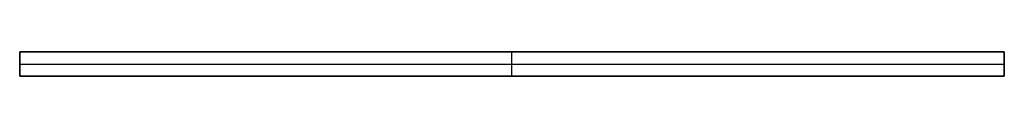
# Model space of a CAD drawing. Header units: millimetres. Extents: x 0 to 2400, y 0 to 60.
import ezdxf

# ---------------------------------------------------------------- set-up
doc = ezdxf.new("R2010")
doc.units = ezdxf.units.MM
doc.layers.add('Default', color=7, linetype='Continuous', true_color=0x000000)

msp = doc.modelspace()

# ---------------------------------------------------------------- linework, layer by layer
at = {"layer": 'Default', "color": 254, "true_color": 0xe5e5e5}
for p, q in [((0, 60, 6), (2400, 60, 6)), ((0, 60, 6), (0, 0, 6)), ((1200, 60), (1200, 60, 12)), ((1200, 0), (1200, 60)), ((1200, 0, 12), (1200, 60, 12)), ((2400, 0, 6), (2400, 60, 6)), ((0, 30), (0, 30, 12)), ((0, 30), (2400, 30)), ((0, 30, 12), (2400, 30, 12)), ((2400, 30), (2400, 30, 12)), ((0, 0, 6), (2400, 0, 6)), ((1200, 0, 12), (1200, 0))]:
    msp.add_line(p, q, dxfattribs=at)
for points in [[(2400, 60), (1200, 60), (0, 60)], [(0, 60), (0, 60, 6), (0, 60, 12)], [(0, 60, 12), (1200, 60, 12), (2400, 60, 12)], [(0, 60), (0, 30), (0, 0)], [(0, 0, 12), (0, 30, 12), (0, 60, 12)], [(2400, 0), (2400, 30), (2400, 60)], [(2400, 60), (2400, 60, 6), (2400, 60, 12)], [(2400, 60, 12), (2400, 30, 12), (2400, 0, 12)], [(0, 0), (0, 0, 6), (0, 0, 12)], [(0, 0), (1200, 0), (2400, 0)], [(2400, 0, 12), (1200, 0, 12), (0, 0, 12)], [(2400, 0, 12), (2400, 0, 6), (2400, 0)]]:
    msp.add_open_spline(points, degree=2, dxfattribs=at)

doc.saveas('drawing.dxf')
